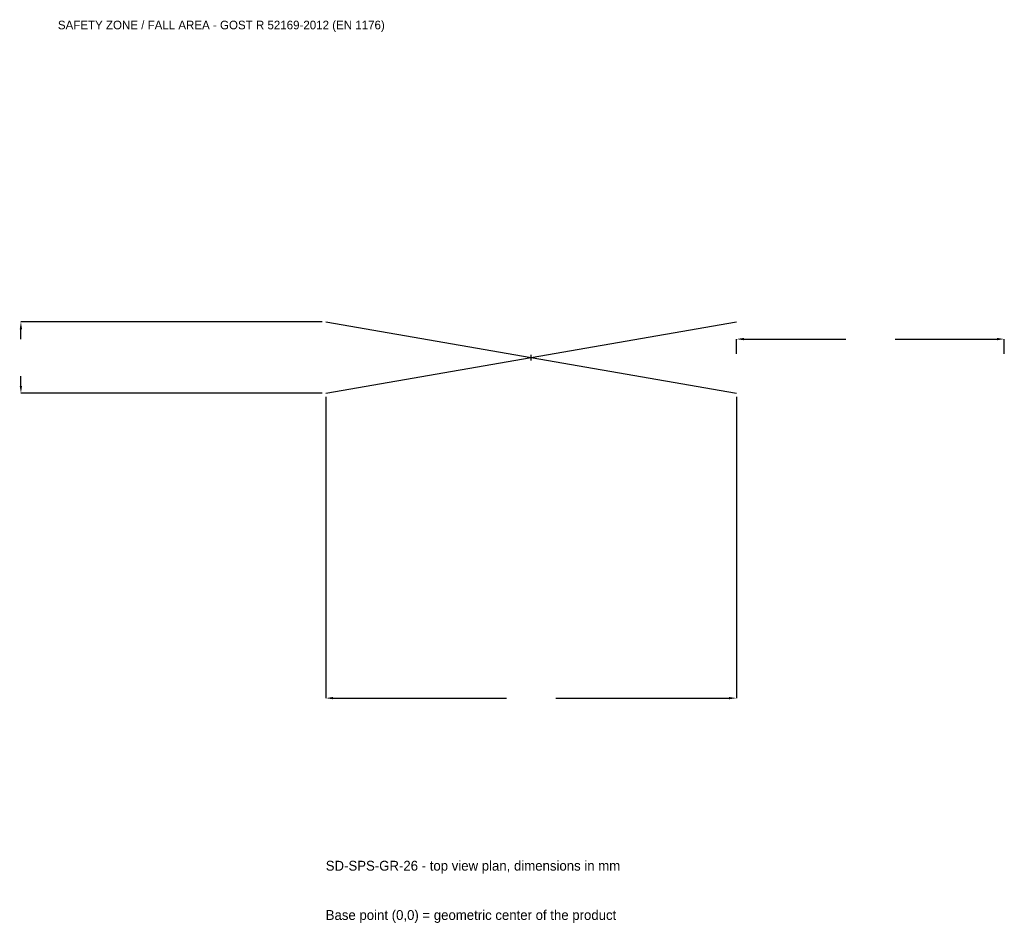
# Model space of a CAD drawing. Extents: x -2864 to 2650, y -3168 to 1892.
import ezdxf

# ---------------------------------------------------------------- set-up
doc = ezdxf.new("R2010")
doc.units = 0
for name, color, linetype in [('GP_MAF_zona_bezopasnosti', 1, 'Continuous'), ('ZSK_DANNYE', 3, 'Continuous'), ('ZSK_KONTUR', 7, 'Continuous'), ('ZSK_RAZMERY', 8, 'Continuous')]:
    doc.layers.add(name, color=color, linetype=linetype)
doc.dimstyles.new('ORION', dxfattribs={"dimtxt": 69, "dimasz": 41.4, "dimexe": 1.25, "dimexo": 20.7, "dimtad": 1, "dimcen": 2.5, "dimazin": 3, "dimtfac": 1, "dimtmove": 0, "dimatfit": 3})

# ---------------------------------------------------------------- blocks, each defined once
blk = doc.blocks.new('_CLOSEDFILLED')
at = {"color": 0, "linetype": 'BYBLOCK'}
blk.add_solid([(-1, 0.16), (0, 0), (-1, -0.16)], dxfattribs=at)
blk = doc.blocks.new('*D1')
for p, q in [((-1150, -220.7), (-1150, -1907)), ((1150, -220.7), (1150, -1907)), ((-1108.6, -1907), (-138, -1907)), ((138, -1907), (1108.6, -1907))]:
    blk.add_line(p, q)
at = {"layer": 'Defpoints'}
for p in [(-1150, -200), (1150, -200), (-1150, -1907)]:
    blk.add_point(p, dxfattribs=at)
at = {"layer": 'ZSK_RAZMERY', "xscale": 41.4, "yscale": 41.4, "rotation": 180}
blk.add_blockref('_CLOSEDFILLED', (-1150, -1907), dxfattribs=at)
at = {"layer": 'ZSK_RAZMERY', "xscale": 41.4, "yscale": 41.4}
blk.add_blockref('_CLOSEDFILLED', (1150, -1907), dxfattribs=at)
blk = doc.blocks.new('*D2')
for p, q in [((-1170.7, 200), (-2857, 200)), ((-2857, 103.5), (-2857, 158.6)), ((-2857, -158.6), (-2857, -103.5)), ((-1170.7, -200), (-2857, -200))]:
    blk.add_line(p, q)
at = {"layer": 'Defpoints'}
for p in [(-1150, 200), (-2857, -200), (-1150, -200)]:
    blk.add_point(p, dxfattribs=at)
at = {"layer": 'ZSK_RAZMERY', "xscale": 41.4, "yscale": 41.4}
for p, rotation in [((-2857, 200), 90), ((-2857, -200), 270)]:
    blk.add_blockref('_CLOSEDFILLED', p, dxfattribs=dict(at, rotation=rotation))
blk = doc.blocks.new('*D3')
for p, q in [((1150, 20.7), (1150, 103.5)), ((1191.4, 103.5), (1762, 103.5)), ((2038, 103.5), (2608.6, 103.5)), ((2650, 20.7), (2650, 103.5))]:
    blk.add_line(p, q)
at = {"layer": 'Defpoints'}
for p in [(1150, 103.5), (1150, 0), (2650, 0)]:
    blk.add_point(p, dxfattribs=at)
at = {"layer": 'ZSK_RAZMERY', "xscale": 41.4, "yscale": 41.4, "rotation": 180}
blk.add_blockref('_CLOSEDFILLED', (1150, 103.5), dxfattribs=at)
at = {"layer": 'ZSK_RAZMERY', "xscale": 41.4, "yscale": 41.4}
blk.add_blockref('_CLOSEDFILLED', (2650, 103.5), dxfattribs=at)
blk = doc.blocks.new('B1')
at = {"layer": 'ZSK_KONTUR'}
for p, q in [((-1150, -200), (1150, 200)), ((-1150, 200), (1150, -200))]:
    blk.add_line(p, q, dxfattribs=at)
at = {"layer": 'ZSK_RAZMERY'}
for p, q in [((-16, 0), (16, 0)), ((0, -16), (0, 16))]:
    blk.add_line(p, q, dxfattribs=at)
at = {"layer": 'GP_MAF_zona_bezopasnosti', "color": 1}
blk.add_text('SAFETY ZONE / FALL AREA - GOST R 52169-2012 (EN 1176)', height=48.3, dxfattribs=at).set_placement((-2650, 1838))
at = {"layer": 'ZSK_RAZMERY'}
dim = blk.add_linear_dim(base=(-2857, -200), p1=(-1150, -200), p2=(-1150, 200), angle=90, dimstyle='ORION', dxfattribs=at)
dim.commit()
dim.dimension.update_dxf_attribs({"geometry": '*D2', "text_midpoint": (-2857, 0)})
for base, p1, p2, picture, middle in [((1150, 103.5), (1150, 0), (2650, 0), '*D3', (1900, 103.5)), ((-1150, -1907), (-1150, -200), (1150, -200), '*D1', (0, -1907))]:
    dim = blk.add_linear_dim(base=base, p1=p1, p2=p2, dimstyle='ORION', dxfattribs=at)
    dim.commit()
    dim.dimension.update_dxf_attribs({"geometry": picture, "text_midpoint": middle})

msp = doc.modelspace()

# ---------------------------------------------------------------- block references
msp.add_blockref('B1', (0, 0))

# ---------------------------------------------------------------- texts
at = {"layer": 'ZSK_DANNYE', "color": 3}
msp.add_text('SD-SPS-GR-26 - top view plan, dimensions in mm', height=55.2, dxfattribs=at).set_placement((-1150, -2873))
at = {"layer": 'ZSK_DANNYE', "color": 7}
msp.add_text('Base point (0,0) = geometric center of the product', height=55.2, dxfattribs=at).set_placement((-1150, -3149))

doc.saveas('drawing.dxf')
